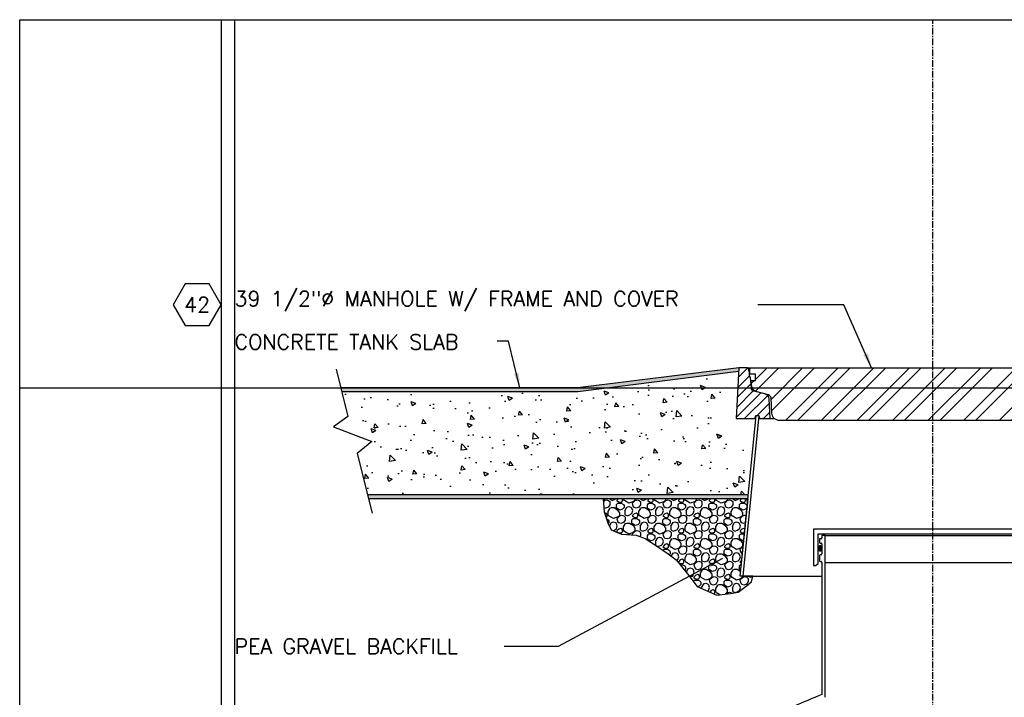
# Model space of a CAD drawing. Extents: x -750 to 90, y 3202 to 3394.
# Tile 12 of 72: x -750 to -677, y 3343 to 3394. Entities that reach past the tile are written whole.
import ezdxf
from ezdxf.enums import TextEntityAlignment as Align

# ---------------------------------------------------------------- set-up
doc = ezdxf.new("R2010")
doc.units = 0
doc.header["$MEASUREMENT"] = 0
doc.linetypes.add('CENTER1', pattern=[0.6625, 0.5, -0.075, 0.0125, -0.075])
doc.layers.get('0').update_dxf_attribs({"linetype": 'CONTINUOUS'})
doc.layers.get('DEFPOINTS').update_dxf_attribs({"linetype": 'CONTINUOUS'})
for name, color, linetype in [('CONCRETE-HATCH', 2, 'CONTINUOUS'), ('FREEZE-ALWAYS', 7, 'CONTINUOUS'), ('FRP-SUMP', 2, 'CONTINUOUS'), ('PEAGRAVEL-HATCH', 7, 'CONTINUOUS'), ('TANK-MANHOLE-40', 2, 'CONTINUOUS'), ('TANK-MANHOLE-COVER-40', 2, 'CONTINUOUS'), ('TANK-MANHOLE-COVER-HATCH-40', 252, 'CONTINUOUS'), ('TANK-MANHOLE-HATCH-40', 7, 'CONTINUOUS'), ('TANK-SLAB', 6, 'CONTINUOUS'), ('TEXT', 3, 'CONTINUOUS')]:
    doc.layers.add(name, color=color, linetype=linetype)
doc.layers.add('FREEZE-LINES', color=8, linetype='CONTINUOUS', plot=False)
doc.styles.add('SIMPLEX', font='simplex')
doc.dimstyles.new('DIM12', dxfattribs={"dimscale": 12, "dimtxt": 0.09375, "dimasz": 0.09375, "dimexe": 0.0625, "dimexo": 0.0625, "dimgap": 0.0625, "dimtad": 1, "dimdec": 4, "dimzin": 3, "dimdsep": 46, "dimlunit": 4, "dimtxsty": 'SIMPLEX', "dimcen": 0, "dimclrd": 3, "dimclre": 3, "dimclrt": 3, "dimadec": 0, "dimazin": 0, "dimtfac": 1, "dimtdec": 4, "dimtmove": 0, "dimatfit": 3, "dimfxl": 1, "dimfrac": 2, "dimtolj": 1, "dimtzin": 3, "dimarcsym": 0})

# ---------------------------------------------------------------- blocks, each defined once
blk = doc.blocks.new('HEX')
at = {"color": 3}
blk.add_lwpolyline([(-0.0577, 0.1), (-0.1155, 0), (-0.0577, -0.1), (0.0577, -0.1), (0.1155, 0), (0.0577, 0.1)], close=True, dxfattribs=at)
at = {"color": 3, "style": 'SIMPLEX'}
blk.add_attdef('D#', text='', height=0.08, dxfattribs=at).set_placement((0, 0), align=Align.MIDDLE)

msp = doc.modelspace()

# ---------------------------------------------------------------- hatches: boundary and pattern name
at = {"layer": 'CONCRETE-HATCH', "linetype": 'Continuous'}
h = msp.add_hatch(dxfattribs=at)
h.set_pattern_fill('AR-CONC', color=256, scale=0.5, style=0)
h.set_pattern_definition([(130, (-696.0898, 3358.4186), (-3.5863, -0.31376), [0.375, -4.125]), (185, (-696.0898, 3358.4186), (0.69376, 3.76096), [0.3, -3.3]), (79.549, (-696.3886, 3358.3924), (-2.89255, 3.4472), [0.3187, -3.5057]), (133.816, (-696.0898, 3359.4186), (-5.3362, -0.8276), [0.5625, -6.1875]), (83.364, (-696.5344, 3359.3496), (-4.6733, 4.8706), [0.47805, -5.2586]), (188.816, (-696.09, 3359.4186), (-4.6733, 4.8706), [0.45, -4.95]), (159, (-696.5898, 3359.1686), (-2.98454, -2.0131), [0.375, -4.125]), (214, (-696.5898, 3359.1686), (-1.21658, 3.62575), [0.3, -3.3]), (108.549, (-696.8385, 3359.0008), (-4.2011, 1.61265), [0.3187, -3.5057]), (142.5, (-696.0898, 3358.4186), (-0.0608, 1.66447), [0, -3.26, 0, -3.35, 0, -3.3125]), (172.5, (-696.0898, 3358.4186), (-1.31535, 1.97206), [0, -1.91, 0, -3.185, 0, -1.2625]), (212.5, (-694.9748, 3358.4186), (-2.66911, -0.112774), [0, -1.25, 0, -3.9, 0, -5.175]), (222.5, (-694.4748, 3358.4186), (-2.91593, 0.50052), [0, -1.625, 0, -2.59, 0, -3.675])])
h.paths.add_polyline_path([(-723.87165, 3362.39717), (-726.7189, 3363.47751), (-725.63551, 3364.25067), (-726.0992, 3366.10606), (-708.50975, 3366.10606), (-696.52726, 3367.60387), (-696.52726, 3366.38731), (-697.58976, 3365.13731), (-697.58976, 3362.41287), (-696.58976, 3362.41287), (-696.58976, 3362.38731), (-696.08976, 3362.38731), (-696.08976, 3358.41856), (-724.17798, 3358.41856), (-724.94678, 3361.49481)])
at = {"layer": 'FRP-SUMP'}
h = msp.add_hatch(color=256, dxfattribs=at)
edge = h.paths.add_edge_path()
edge.add_ellipse((-690.47266, 3354.44126), major_axis=(0, 0.2), ratio=0.72085956, start_angle=-71.0318319, end_angle=77.3217889, ccw=False)
edge.add_line((-690.33631, 3354.50626), (-690.33631, 3354.37625))
edge.add_ellipse((-690.47266, 3354.44126), major_axis=(0, 0.2), ratio=0.72085956, start_angle=102.6782111, end_angle=251.0318319, ccw=False)
edge.add_line((-690.61331, 3354.39736), (-690.61331, 3354.48515))
at = {"layer": 'PEAGRAVEL-HATCH', "linetype": 'Continuous'}
h = msp.add_hatch(dxfattribs=at)
h.set_pattern_fill('K13', color=256, scale=0.15, angle=45, style=0)
h.set_pattern_definition([(18.43495, (-301.6386, 2131.8153), (1.145513, 1.145513), [0.1462664, -3.4761637]), (341.56505, (-301.7312, 2131.2219), (1.145513, -1.145513), [0.167446, -3.4549842]), (71.56505, (-301.28165, 2131.337), (1.145513, 1.145513), [0.2202847, -3.4021454]), (59.036244, (-301.80575, 2131.53674), (1.14551299, 1.14551298), [0.324835, -6.3545962]), (198.43495, (-302.099, 2132.5092), (1.145513, 1.145513), [0.1554204, -3.4670097]), (149.036244, (-301.9756, 2132.43514), (1.14551298, -1.14551299), [0.1439368, -6.5354943]), (71.56505, (-301.9925, 2132.2382), (1.145513, 1.145513), [0.053412, -3.569018]), (149.036244, (-302.2125, 2132.15792), (1.14551298, -1.14551299), [0.1686214, -6.5108097]), (300.963757, (-301.9047, 2132.011), (-1.14551299, 1.14551298), [0.1008757, -6.5785554]), (329.036244, (-302.0585, 2132.1033), (1.14551298, -1.14551299), [0.1793832, -6.500048]), (120.963757, (-302.37392, 2131.71045), (-1.14551299, 1.14551298), [0.1211056, -6.5583256]), (225, (-302.3155, 2132.1033), (-2.291026, -2e-14), [0.1707825, -1.4492175]), (198.43495, (-301.9789, 2131.64555), (1.145513, 1.145513), [0.1943598, -3.4280703]), (149.036244, (-302.1633, 2131.5841), (1.14551298, -1.14551299), [0.2456213, -6.4338098]), (120.963757, (-301.8331, 2132.2936), (-1.14551299, 1.14551298), [0.164738, -6.514693]), (149.036244, (-301.50432, 2132.09634), (1.14551298, -1.14551299), [0.3834064, -6.2960247]), (198.43495, (-302.3381, 2131.05475), (1.145513, 1.145513), [0.3286329, -3.2937972]), (120.963757, (-302.2008, 2131.41587), (-1.14551299, 1.14551298), [0.207423, -6.472008]), (329.036244, (-302.6021, 2131.77047), (1.14551298, -1.14551299), [0.3435275, -6.3359036]), (239.036244, (-302.9125, 2131.72953), (1.14551299, 1.14551298), [0.2932156, -6.3862155]), (315, (-302.3208, 2130.7156), (2e-14, -2.291026), [0.1258707, -1.4941293]), (288.43495, (-302.39526, 2130.9391), (-1.145513, 1.145513), [0.2355205, -3.3869096]), (161.56505, (-302.093, 2130.5804), (1.145513, -1.145513), [0.1462591, -3.476171]), (198.43495, (-301.87084, 2130.65445), (1.145513, 1.145513), [0.2342041, -3.388226]), (341.56505, (-302.0151, 2131.21174), (1.145513, -1.145513), [0.1501193, -3.4723108]), (18.43495, (-302.1763, 2131.158), (1.145513, 1.145513), [0.1699328, -3.4524973]), (315, (-301.8727, 2131.1643), (2e-14, -2.291026), [0.164305, -1.455695]), (45, (-302.3953, 2130.9391), (2.291026, 2e-14), [0.3096043, -1.3103957]), (45, (-302.338, 2131.0548), (2.291026, 2e-14), [0.1941188, -1.4258812]), (5e-13, (-302.7897, 2131.7705), (1.145513, 1.145513), [0.18757, -2.103456]), (270, (-302.2008, 2131.4159), (1.145513, 1.145513), [0.2238538, -2.0671721]), (270, (-303.0634, 2131.4781), (1.145513, 1.145513), [0.1137452, -2.1772807]), (18.43495, (-302.9125, 2131.7295), (1.145513, 1.145513), [0.1294822, -3.4929479]), (225, (-302.2465, 2132.46), (-2.291026, -2e-14), [0.156462, -1.463538]), (90, (-302.3571, 2132.2447), (1.145513, 1.145513), [0.10474, -2.186286]), (90, (-301.9756, 2132.2889), (1.145513, 1.145513), [0.146285, -2.144741]), (180, (-302.1263, 2132.1579), (1.145513, 1.145513), [0.0862435, -2.2047825]), (30.963757, (-302.12628, 2132.15792), (1.14551298, 1.14551299), [0.1560122, -6.523419]), (90, (-301.7565, 2130.845), (1.145513, 1.145513), [0.2031168, -2.0879092]), (59.036244, (-301.87084, 2130.65445), (1.14551299, 1.14551298), [0.222181, -6.45725]), (225, (-301.2817, 2131.337), (-2.291026, -2e-14), [0.150823, -1.469177]), (108.43495, (-301.212, 2131.54596), (-1.145513, 1.145513), [0.19008, -3.4323501]), (135, (-301.2721, 2131.7263), (-2e-14, 2.291026), [0.1258707, -1.4941293]), (341.56505, (-301.49986, 2131.86154), (1.145513, -1.145513), [0.1462591, -3.476171]), (198.43495, (-301.3883, 2131.2303), (1.145513, 1.145513), [0.1939975, -3.4284326]), (135, (-301.7312, 2131.222), (-2e-14, 2.291026), [0.1054288, -1.5145712]), (270, (-301.8057, 2131.5367), (1.145513, 1.145513), [0.2402591, -2.0507669]), (45, (-301.9789, 2131.6455), (2.291026, 2e-14), [0.1783725, -1.4416275]), (5e-13, (-302.3155, 2132.1033), (1.145513, 1.145513), [0.2569598, -2.0340662]), (270, (-301.8528, 2131.9245), (1.145513, 1.145513), [0.152819, -2.138207]), (270, (-302.4362, 2131.9825), (1.145513, 1.145513), [0.1682216, -2.1228043]), (270, (-301.9178, 2132.5099), (1.145513, 1.145513), [0.0750026, -2.2160233])])
h.paths.add_polyline_path([(-706.28049, 3356.3369), (-706.54599, 3357.1481), (-706.6397, 3358.13731), (-695.84274, 3358.13731), (-696.41542, 3352.35606), (-696.22694, 3352.35606), (-695.47901, 3352.35606), (-695.58544, 3351.94943), (-696.17346, 3351.4747), (-696.57849, 3351.18244), (-697.14103, 3351.07003), (-698.15363, 3350.95762), (-699.63876, 3351.58711), (-700.2611, 3352.40407), (-701.1914, 3353.59129), (-701.79819, 3354.02809), (-702.81334, 3354.7145), (-703.49017, 3355.17316), (-704.17209, 3355.4321), (-705.26534, 3355.4945), (-706.02628, 3355.81751)])
at = {"layer": 'TANK-MANHOLE-COVER-HATCH-40'}
h = msp.add_hatch(dxfattribs=at)
h.set_pattern_fill('ANSI32', color=256, scale=5, style=0)
h.set_pattern_definition([(45, (-695.7005, 3363.9601), (-1.325825, 1.325825), []), (45, (-694.8166, 3363.9601), (-1.325825, 1.325825), [])])
edge = h.paths.add_edge_path()
edge.add_line((-654.69104, 3363.96014), (-693.48158, 3363.96014))
edge.add_arc((-693.48158, 3364.55069), 0.59055, 182.9998438, 270, ccw=False)
edge.add_line((-694.07132, 3364.51979), (-694.1305, 3365.64899))
edge.add_arc((-694.3664, 3365.63663), 0.23622, 2.9998438, 75)
edge.add_line((-694.30526, 3365.8648), (-695.25787, 3366.12005))
edge.add_arc((-695.15598, 3366.50034), 0.3937, 186.3110293, 255, ccw=False)
edge.add_line((-695.54729, 3366.45706), (-695.60206, 3366.95227))
edge.add_line((-695.60206, 3366.95227), (-695.2871, 3366.95227))
edge.add_line((-695.2871, 3366.95227), (-695.2871, 3367.42471))
edge.add_line((-695.2871, 3367.42471), (-695.70049, 3367.42471))
edge.add_line((-695.70049, 3367.42471), (-695.70049, 3367.79872))
edge.add_line((-695.70049, 3367.79872), (-695.64934, 3367.88731))
edge.add_line((-695.64934, 3367.88731), (-652.52328, 3367.88731))
edge.add_line((-652.52328, 3367.88731), (-652.47214, 3367.79872))
edge.add_line((-652.47214, 3367.79872), (-652.47214, 3367.42471))
edge.add_line((-652.47214, 3367.42471), (-652.88552, 3367.42471))
edge.add_line((-652.88552, 3367.42471), (-652.88552, 3366.95227))
edge.add_line((-652.88552, 3366.95227), (-652.57056, 3366.95227))
edge.add_line((-652.57056, 3366.95227), (-652.62533, 3366.45706))
edge.add_arc((-653.01665, 3366.50034), 0.3937, 285, 353.6889707, ccw=False)
edge.add_line((-652.91475, 3366.12005), (-653.86737, 3365.8648))
edge.add_arc((-653.80623, 3365.63663), 0.23622, 105, 177.0001562)
edge.add_line((-654.04213, 3365.64899), (-654.1013, 3364.51979))
edge.add_arc((-654.69104, 3364.55069), 0.59055, 270, 357.0001562, ccw=False)
at = {"layer": 'TANK-MANHOLE-HATCH-40', "linetype": 'Continuous'}
h = msp.add_hatch(dxfattribs=at)
h.set_pattern_fill('LINE', color=256, scale=4, angle=45, style=0)
h.set_pattern_definition([(45, (-2198.96526, 2382.3726), (-0.35355339, 0.35355339), [])])
h.paths.add_polyline_path([(-696.52726, 3367.88731), (-695.87188, 3367.88731, -0.36397023), (-695.79433, 3367.82224), (-695.73986, 3367.51329), (-695.73986, 3367.29534), (-695.66112, 3367.15896), (-695.59152, 3366.36351, 0.31529879), (-695.41734, 3366.15593), (-694.55121, 3365.92385, -0.3249197), (-694.25995, 3365.56417), (-694.18362, 3364.10778), (-694.98954, 3364.10778), (-695.03119, 3364.344), (-695.24355, 3364.344), (-695.26741, 3364.344), (-695.30907, 3364.10778), (-696.72533, 3364.10778)])
at = {"layer": 'TANK-SLAB', "linetype": 'Continuous'}
for points in [[(-696.54221, 3367.602), (-696.52726, 3367.88731), (-708.52726, 3366.38731), (-726.16949, 3366.38731), (-726.0992, 3366.10606), (-708.50975, 3366.10606)], [(-695.84274, 3358.13731), (-695.81488, 3358.41856), (-724.17798, 3358.41856), (-724.10769, 3358.13731)]]:
    msp.add_hatch(color=256, dxfattribs=at).paths.add_polyline_path(points)

# ---------------------------------------------------------------- linework, layer by layer
at = {"layer": 'DEFPOINTS', "linetype": 'Continuous'}
msp.add_lwpolyline([(-695.47901, 3352.35606), (-696.41542, 3352.35606), (-695.84274, 3358.13731), (-706.6397, 3358.13731), (-706.54599, 3357.1481), (-706.28049, 3356.3369), (-706.02628, 3355.81751), (-705.26534, 3355.4945), (-704.17209, 3355.4321), (-703.49017, 3355.17316), (-702.81334, 3354.7145), (-701.79819, 3354.02809), (-701.1914, 3353.59129), (-700.2611, 3352.40407), (-699.63876, 3351.58711), (-698.15363, 3350.95762), (-697.14103, 3351.07003), (-696.57849, 3351.18244), (-696.17346, 3351.4747), (-695.58544, 3351.94943), (-695.47901, 3352.35606)], close=True, dxfattribs=at)
at = {"layer": 'FREEZE-ALWAYS', "color": 60, "linetype": 'Continuous'}
msp.add_lwpolyline([(-750.08631, 3393.81703), (-486.08631, 3393.81703), (-486.08631, 3201.81703), (-750.08631, 3201.81703)], close=True, dxfattribs=at)
at = {"layer": 'FREEZE-LINES', "color": 8, "linetype": 'Continuous'}
for p, q in [((-735.08631, 3393.81703), (-735.08631, 3253.50724)), ((-734.08631, 3393.81703), (-734.08631, 3253.50724)), ((-750.08631, 3366.38731), (-618.08631, 3366.38731))]:
    msp.add_line(p, q, dxfattribs=at)
at = {"layer": 'FREEZE-LINES', "color": 8, "linetype": 'CENTER1'}
msp.add_line((-682.08631, 3253.50724), (-682.08631, 3393.81703), dxfattribs=at)
at = {"layer": 'FRP-SUMP'}
for p, q in [((-690.52631, 3355.09876), (-690.52631, 3354.89314)), ((-690.39631, 3355.15876), (-690.46631, 3355.15876)), ((-690.08631, 3355.39564), (-690.33631, 3355.39564)), ((-690.33631, 3355.39564), (-690.33631, 3355.21876)), ((-690.08631, 3353.14564), (-690.08631, 3355.39564)), ((-690.46381, 3354.83064), (-690.40131, 3354.83064)), ((-690.33631, 3354.76814), (-690.33631, 3354.01814)), ((-690.52631, 3353.89314), (-690.52631, 3353.51814)), ((-690.40131, 3353.95564), (-690.46381, 3353.95564)), ((-690.46381, 3353.45564), (-690.39631, 3353.45564)), ((-690.33631, 3353.39564), (-690.33978, 3343.5606)), ((-690.08631, 3343.34266), (-690.08631, 3353.14564))]:
    msp.add_line(p, q, dxfattribs=at)
at = {"layer": 'FRP-SUMP', "color": 7, "linetype": 'Continuous'}
for p, q in [((-690.08631, 3355.39564), (-680.0944, 3355.39564)), ((-690.08631, 3355.39564), (-658.08631, 3355.39564)), ((-690.08631, 3353.39564), (-677.33612, 3353.39564)), ((-689.08631, 3353.39564), (-683.50454, 3353.39564)), ((-677.33612, 3353.39564), (-658.08631, 3353.39564))]:
    msp.add_line(p, q, dxfattribs=at)
at = {"layer": 'FRP-SUMP'}
msp.add_lwpolyline([(-690.96344, 3353.15444), (-690.80482, 3353.15444), (-690.61331, 3353.31514), (-690.61331, 3355.52879), (-657.55931, 3355.52879), (-657.55931, 3353.31514), (-657.3678, 3353.15444), (-657.20918, 3353.15444), (-657.20918, 3355.87879), (-690.96344, 3355.87879), (-690.96344, 3353.15444)], dxfattribs=at)
for centre, radius, start, end in [((-690.46631, 3355.09876), 0.06, 90, 180), ((-690.39631, 3355.21876), 0.06, 270, 0), ((-690.46381, 3354.89314), 0.0625, 180, 270), ((-690.40317, 3354.76366), 0.06701, 3.8335197, 88.4130857), ((-690.46381, 3353.89314), 0.0625, 90, 180), ((-690.46381, 3353.51814), 0.0625, 180, 270), ((-690.40317, 3354.02262), 0.06701, 271.5869143, 356.1664803), ((-690.39631, 3353.39564), 0.06, 360, 90), ((-636.42273, 3214.63978), 139.74129, 112.6955788, 114.5798006)]:
    msp.add_arc(centre, radius, start, end, dxfattribs=at)
at = {"layer": 'FRP-SUMP', "extrusion": (0, 0, -1)}
msp.add_ellipse((-690.47266, 3354.44126), major_axis=(0, 0.2), ratio=0.72085956, dxfattribs=at)
at = {"layer": 'TANK-MANHOLE-40', "color": 7}
for p, q in [((-695.87188, 3367.88731), (-652.30075, 3367.88731)), ((-694.18362, 3364.10778), (-693.87219, 3364.10778))]:
    msp.add_line(p, q, dxfattribs=at)
at = {"layer": 'TANK-MANHOLE-40', "color": 7, "linetype": 'Continuous'}
msp.add_line((-696.22694, 3352.35606), (-690.33668, 3352.35606), dxfattribs=at)
at = {"layer": 'TANK-MANHOLE-40', "linetype": 'Continuous'}
msp.add_lwpolyline([(-695.03119, 3364.344), (-694.98954, 3364.10778), (-694.18362, 3364.10778), (-694.25995, 3365.56417, 0.3249197), (-694.55121, 3365.92385), (-695.41734, 3366.15593, -0.31529879), (-695.59152, 3366.36351), (-695.66112, 3367.15896), (-695.73986, 3367.29534), (-695.73986, 3367.51329), (-695.79433, 3367.82224, 0.36397023), (-695.87188, 3367.88731), (-696.52726, 3367.88731), (-696.72533, 3364.10778), (-695.30907, 3364.10778), (-695.26741, 3364.344)], format="xyb", close=True, dxfattribs=at)
msp.add_lwpolyline([(-695.03944, 3364.344), (-696.22694, 3352.35606), (-696.41542, 3352.35606), (-695.22792, 3364.344)], close=True, dxfattribs=at)
at = {"layer": 'TANK-MANHOLE-COVER-40', "linetype": 'Continuous'}
msp.add_lwpolyline([(-654.69104, 3363.96014), (-693.48158, 3363.96014, -0.39896034), (-694.07132, 3364.51979), (-694.1305, 3365.64899, 0.32492045), (-694.30526, 3365.8648), (-695.25787, 3366.12005, -0.30902091), (-695.54729, 3366.45706), (-695.60206, 3366.95227), (-695.2871, 3366.95227), (-695.2871, 3367.42471), (-695.70049, 3367.42471), (-695.70049, 3367.79872), (-695.64934, 3367.88731), (-652.52328, 3367.88731), (-652.47214, 3367.79872), (-652.47214, 3367.42471), (-652.88552, 3367.42471), (-652.88552, 3366.95227), (-652.57056, 3366.95227), (-652.62533, 3366.45706, -0.30902091), (-652.91475, 3366.12005), (-653.86737, 3365.8648, 0.32492045), (-654.04213, 3365.64899), (-654.1013, 3364.51979, -0.39896034)], format="xyb", close=True, dxfattribs=at)
at = {"layer": 'TANK-SLAB'}
for p, q in [((-695.81488, 3358.41856), (-724.17798, 3358.41856)), ((-695.84274, 3358.13731), (-724.10769, 3358.13731))]:
    msp.add_line(p, q, dxfattribs=at)
at = {"layer": 'TANK-SLAB', "linetype": 'Continuous'}
msp.add_lwpolyline([(-726.51801, 3367.78188), (-725.63551, 3364.25067), (-726.7189, 3363.47751), (-723.87165, 3362.39717), (-724.94678, 3361.49481), (-723.8371, 3357.05458)], dxfattribs=at)
at = {"layer": 'TANK-SLAB'}
for points in [[(-696.52726, 3367.88731), (-708.52726, 3366.38731), (-726.16949, 3366.38731)], [(-696.54221, 3367.602), (-708.50975, 3366.10606), (-726.0992, 3366.10606)]]:
    msp.add_lwpolyline(points, dxfattribs=at)

# ---------------------------------------------------------------- block references
at = {"layer": 'TEXT'}
ref = msp.add_blockref('HEX', (-736.87262, 3372.58407), dxfattribs=dict(at, xscale=15.46987781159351, yscale=15.46987781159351, zscale=15.46987781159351))
ref.add_attrib('D#', '42', dxfattribs={"layer": '0', "height": 1.125, "style": 'SIMPLEX'}).set_placement((-736.87262, 3372.58407), align=Align.MIDDLE)

# ---------------------------------------------------------------- texts
at = {"layer": 'TEXT', "char_height": 1.125, "attachment_point": 1, "style": 'SIMPLEX'}
for s, insert, width in [('39 1/2"%%C MANHOLE W/ FRAME AND COVER', (-734.08631, 3373.59381), 38.0794536), ('CONCRETE TANK SLAB', (-734.08631, 3370.37691), 20.3823714), ('PEA GRAVEL BACKFILL', (-734.08631, 3347.69881), 22.3213794)]:
    msp.add_mtext(s, dxfattribs=dict(at, insert=insert, width=width))

# ---------------------------------------------------------------- leaders
at = {"layer": 'TEXT'}
for points in [[(-686.6399, 3367.88731), (-688.70226, 3372.58666), (-695.1072, 3372.58666)], [(-712.83199, 3366.38731), (-713.68292, 3369.87048), (-714.51891, 3369.87048)]]:
    msp.add_leader(points, dimstyle='DIM12', dxfattribs=at)
at = {"layer": 'TEXT', "linetype": 'Continuous'}
msp.add_leader([(-697.73058, 3353.68873), (-709.97941, 3347.11798), (-713.99851, 3347.11798)], dimstyle='DIM12', override={"dimgap": 0.0625, "dimtad": 0}, dxfattribs=at)

doc.saveas('drawing.dxf')
